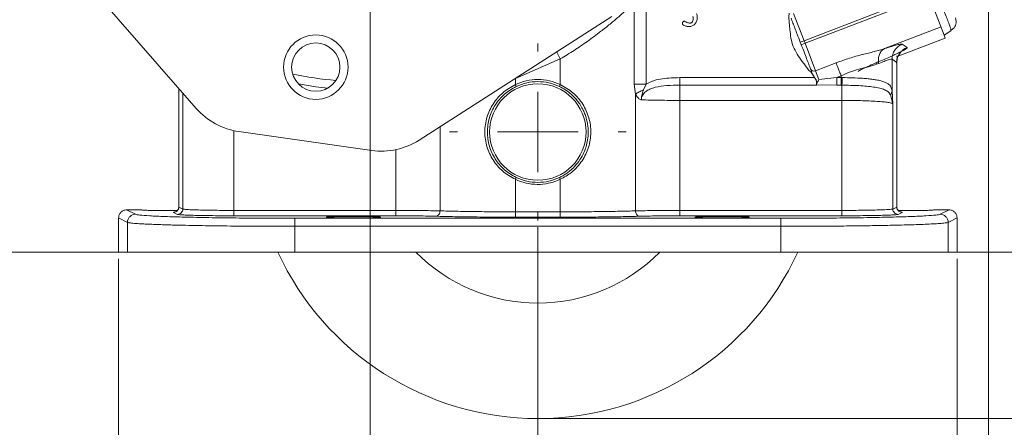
# Model space of a CAD drawing. Header units: inches. Extents: x 0.3 to 33.9, y 0.2 to 21.7.
# Tile 3 of 27: x 4 to 11.4, y 4.9 to 7.9. Entities that reach past the tile are written whole.
import ezdxf

# ---------------------------------------------------------------- set-up
doc = ezdxf.new("R2010")
doc.units = ezdxf.units.IN
doc.header["$MEASUREMENT"] = 0
doc.header["$PDSIZE"] = -1
doc.layers.add('SLD-0', color=7, linetype='Continuous', lineweight=15)
doc.styles.add('SLDTEXTSTYLE0', font='TXT', dxfattribs={"width": 0.75})
doc.dimstyles.new('SLDDIMSTYLE0', dxfattribs={"dimtxt": 0.25, "dimasz": 0.13, "dimexe": 0, "dimexo": 0.0625, "dimgap": 0.0625, "dimtad": 0, "dimtih": 1, "dimtoh": 1, "dimdec": 4, "dimrnd": 1e-09, "dimzin": 12, "dimdsep": 46, "dimtxsty": 'SLDTEXTSTYLE0', "dimsah": 1, "dimcen": 0.09, "dimadec": 0, "dimazin": 3, "dimtfac": 1, "dimtdec": 4, "dimtofl": 0, "dimtmove": 0, "dimatfit": 3, "dimfxl": 1, "dimfrac": 2, "dimtolj": 1, "dimtzin": 12, "dimarcsym": 0})
doc.dimstyles.new('SLDDIMSTYLE1', dxfattribs={"dimtxt": 0.25, "dimasz": 0.13, "dimexe": 0, "dimexo": 0.0625, "dimgap": 0.0625, "dimtad": 0, "dimtih": 1, "dimtoh": 1, "dimdec": 4, "dimrnd": 1e-09, "dimzin": 4, "dimdsep": 46, "dimtxsty": 'SLDTEXTSTYLE0', "dimsah": 1, "dimcen": 0.09, "dimadec": 0, "dimazin": 1, "dimtfac": 1, "dimtdec": 4, "dimtofl": 0, "dimtmove": 0, "dimatfit": 3, "dimfxl": 1, "dimfrac": 2, "dimtolj": 1, "dimtzin": 12, "dimarcsym": 0})
doc.dimstyles.new('SLDDIMSTYLE2', dxfattribs={"dimtxt": 0.25, "dimasz": 0.13, "dimexe": 0, "dimexo": 0.0625, "dimgap": 0.0625, "dimtad": 0, "dimtih": 1, "dimtoh": 1, "dimdec": 4, "dimrnd": 1e-09, "dimzin": 12, "dimdsep": 46, "dimtxsty": 'SLDTEXTSTYLE0', "dimsah": 1, "dimcen": 0.09, "dimadec": 0, "dimazin": 3, "dimtfac": 1, "dimtdec": 4, "dimtmove": 0, "dimatfit": 0, "dimfxl": 1, "dimfrac": 2, "dimtolj": 1, "dimtzin": 12, "dimarcsym": 0})

# ---------------------------------------------------------------- blocks, each defined once
blk = doc.blocks.new('*D10')
at = {"layer": 'SLD-0'}
for p, q in [((3.5638, 10.3853), (3.5638, 2.0898)), ((7.8938, 6.3962), (7.8938, 2.0898)), ((3.5638, 2.2148), (5.1101, 2.2148)), ((5.2497, 2.2516), (5.1989, 2.2516)), ((5.1989, 2.2516), (5.1989, 1.8547)), ((6.2079, 2.2516), (6.2587, 2.2516)), ((6.2587, 2.2516), (6.2587, 1.8547)), ((7.8938, 2.2148), (6.3475, 2.2148)), ((5.1989, 1.8547), (5.2497, 1.8547)), ((6.2587, 1.8547), (6.2079, 1.8547))]:
    blk.add_line(p, q, dxfattribs=at)
for points in [[(3.5638, 2.2148), (3.6938, 2.1948), (3.6938, 2.2348)], [(7.8938, 2.2148), (7.7638, 2.2348), (7.7638, 2.1948)]]:
    blk.add_solid(points, dxfattribs=at)
at = {"layer": 'SLD-0', "char_height": 0.25, "attachment_point": 1, "style": 'SLDTEXTSTYLE0'}
for s, insert in [('4.33', (5.3039, 2.6247, 0.0039)), ('110.0', (5.3131, 2.177, 0.0039))]:
    blk.add_mtext(s, dxfattribs=dict(at, insert=insert))
blk = doc.blocks.new('*D11')
at = {"layer": 'SLD-0'}
for p, q in [((6.6087, 13.9075), (14.6169, 13.9075)), ((14.4919, 13.9075), (14.4919, 9.85)), ((14.0128, 9.4759), (13.9621, 9.4759)), ((13.9621, 9.4759), (13.9621, 9.0791)), ((14.971, 9.4759), (15.0218, 9.4759)), ((15.0218, 9.4759), (15.0218, 9.0791)), ((13.9621, 9.0791), (14.0128, 9.0791)), ((14.4919, 4.9707), (14.4919, 9.0283)), ((15.0218, 9.0791), (14.971, 9.0791)), ((7.9438, 4.9707), (14.6169, 4.9707))]:
    blk.add_line(p, q, dxfattribs=at)
for points in [[(14.4919, 13.9075), (14.4719, 13.7775), (14.5119, 13.7775)], [(14.4919, 4.9707), (14.5119, 5.1007), (14.4719, 5.1007)]]:
    blk.add_solid(points, dxfattribs=at)
at = {"layer": 'SLD-0', "char_height": 0.25, "attachment_point": 1, "style": 'SLDTEXTSTYLE0'}
for s, insert in [('8.94', (14.0671, 9.849, 0.0039)), ('227.0', (14.0763, 9.4013, 0.0039))]:
    blk.add_mtext(s, dxfattribs=dict(at, insert=insert))
blk = doc.blocks.new('*D12')
at = {"layer": 'SLD-0'}
for p, q in [((6.6087, 13.9075), (13.1996, 13.9075)), ((13.0746, 13.9075), (13.0746, 10.47)), ((12.5955, 10.0959), (12.5447, 10.0959)), ((12.5447, 10.0959), (12.5447, 9.6991)), ((13.5537, 10.0959), (13.6045, 10.0959)), ((13.6045, 10.0959), (13.6045, 9.6991)), ((12.5447, 9.6991), (12.5955, 9.6991)), ((13.6045, 9.6991), (13.5537, 9.6991)), ((13.0746, 6.2107), (13.0746, 9.6483)), ((11.003, 6.2107), (13.1996, 6.2107))]:
    blk.add_line(p, q, dxfattribs=at)
for points in [[(13.0746, 13.9075), (13.0546, 13.7775), (13.0946, 13.7775)], [(13.0746, 6.2107), (13.0946, 6.3407), (13.0546, 6.3407)]]:
    blk.add_solid(points, dxfattribs=at)
at = {"layer": 'SLD-0', "char_height": 0.25, "attachment_point": 1, "style": 'SLDTEXTSTYLE0'}
for s, insert in [('7.70', (12.6498, 10.469, 0.0039)), ('195.5', (12.659, 10.0213, 0.0039))]:
    blk.add_mtext(s, dxfattribs=dict(at, insert=insert))
blk = doc.blocks.new('*D13')
at = {"layer": 'SLD-0'}
for p, q in [((11.252, 8.0773), (11.252, 2.0898)), ((7.8938, 6.3962), (7.8938, 2.0898)), ((7.8938, 2.2148), (9.0465, 2.2148)), ((9.1861, 2.2516), (9.1354, 2.2516)), ((9.1354, 2.2516), (9.1354, 1.8547)), ((9.9596, 2.2516), (10.0104, 2.2516)), ((10.0104, 2.2516), (10.0104, 1.8547)), ((11.252, 2.2148), (10.0992, 2.2148)), ((9.1354, 1.8547), (9.1861, 1.8547)), ((10.0104, 1.8547), (9.9596, 1.8547))]:
    blk.add_line(p, q, dxfattribs=at)
for points in [[(7.8938, 2.2148), (8.0238, 2.1948), (8.0238, 2.2348)], [(11.252, 2.2148), (11.122, 2.2348), (11.122, 2.1948)]]:
    blk.add_solid(points, dxfattribs=at)
at = {"layer": 'SLD-0', "char_height": 0.25, "attachment_point": 1, "style": 'SLDTEXTSTYLE0'}
for s, insert in [('3.36', (9.1481, 2.6247, -0.972)), ('85.3', (9.2496, 2.177, -0.972))]:
    blk.add_mtext(s, dxfattribs=dict(at, insert=insert))
blk = doc.blocks.new('*D14')
at = {"layer": 'SLD-0'}
for p, q in [((7.8938, 6.3962), (7.8938, 3.2709)), ((4.7688, 6.1607), (4.7688, 3.2709)), ((4.7688, 3.3959), (5.8049, 3.3959)), ((5.9445, 3.4327), (5.8938, 3.4327)), ((5.8938, 3.4327), (5.8938, 3.0358)), ((6.718, 3.4327), (6.7688, 3.4327)), ((6.7688, 3.4327), (6.7688, 3.0358)), ((7.8938, 3.3959), (6.8576, 3.3959)), ((5.8938, 3.0358), (5.9445, 3.0358)), ((6.7688, 3.0358), (6.718, 3.0358))]:
    blk.add_line(p, q, dxfattribs=at)
for points in [[(4.7688, 3.3959), (4.8988, 3.3759), (4.8988, 3.4159)], [(7.8938, 3.3959), (7.7638, 3.4159), (7.7638, 3.3759)]]:
    blk.add_solid(points, dxfattribs=at)
at = {"layer": 'SLD-0', "char_height": 0.25, "attachment_point": 1, "style": 'SLDTEXTSTYLE0'}
for s, insert in [('3.13', (5.9064, 3.8058, -0.972)), ('79.4', (6.008, 3.3581, -0.972))]:
    blk.add_mtext(s, dxfattribs=dict(at, insert=insert))
blk = doc.blocks.new('*D15')
at = {"layer": 'SLD-0'}
for p, q in [((7.8938, 6.3962), (7.8938, 3.2709)), ((11.0188, 6.1607), (11.0188, 3.2709)), ((7.8938, 3.3959), (8.9299, 3.3959)), ((9.0695, 3.4327), (9.0188, 3.4327)), ((9.0188, 3.4327), (9.0188, 3.0358)), ((9.843, 3.4327), (9.8938, 3.4327)), ((9.8938, 3.4327), (9.8938, 3.0358)), ((11.0188, 3.3959), (9.9826, 3.3959)), ((9.0188, 3.0358), (9.0695, 3.0358)), ((9.8938, 3.0358), (9.843, 3.0358))]:
    blk.add_line(p, q, dxfattribs=at)
for points in [[(7.8938, 3.3959), (8.0238, 3.3759), (8.0238, 3.4159)], [(11.0188, 3.3959), (10.8888, 3.4159), (10.8888, 3.3759)]]:
    blk.add_solid(points, dxfattribs=at)
at = {"layer": 'SLD-0', "char_height": 0.25, "attachment_point": 1, "style": 'SLDTEXTSTYLE0'}
for s, insert in [('3.13', (9.0314, 3.8058, -0.972)), ('79.4', (9.133, 3.3581, -0.972))]:
    blk.add_mtext(s, dxfattribs=dict(at, insert=insert))
blk = doc.blocks.new('*D16')
at = {"layer": 'SLD-0'}
for p, q in [((6.6438, 9.3716), (6.6438, 4.2158)), ((7.8938, 6.3962), (7.8938, 4.2158)), ((6.6438, 4.3408), (6.3938, 4.3408)), ((6.882, 4.3776), (6.8313, 4.3776)), ((6.8313, 4.3776), (6.8313, 3.9807)), ((7.6555, 4.3776), (7.7063, 4.3776)), ((7.7063, 4.3776), (7.7063, 3.9807)), ((7.8938, 4.3408), (8.1438, 4.3408)), ((6.8313, 3.9807), (6.882, 3.9807)), ((7.7063, 3.9807), (7.6555, 3.9807))]:
    blk.add_line(p, q, dxfattribs=at)
for points in [[(6.6438, 4.3408), (6.5138, 4.3608), (6.5138, 4.3208)], [(7.8938, 4.3408), (8.0238, 4.3208), (8.0238, 4.3608)]]:
    blk.add_solid(points, dxfattribs=at)
at = {"layer": 'SLD-0', "char_height": 0.25, "attachment_point": 1, "style": 'SLDTEXTSTYLE0'}
for s, insert in [('1.25', (6.8439, 4.7507, -0.972)), ('31.8', (6.9455, 4.303, -0.972))]:
    blk.add_mtext(s, dxfattribs=dict(at, insert=insert))
blk = doc.blocks.new('*D17')
at = {"layer": 'SLD-0'}
for p, q in [((5.58, 10.4353), (2.1002, 10.4353)), ((2.2252, 10.4353), (2.2252, 8.7339)), ((1.7461, 8.3598), (1.6953, 8.3598)), ((1.6953, 8.3598), (1.6953, 7.963)), ((2.7043, 8.3598), (2.7551, 8.3598)), ((2.7551, 8.3598), (2.7551, 7.963)), ((1.6953, 7.963), (1.7461, 7.963)), ((2.7551, 7.963), (2.7043, 7.963)), ((2.2252, 6.2107), (2.2252, 7.9122)), ((4.7846, 6.2107), (2.1002, 6.2107))]:
    blk.add_line(p, q, dxfattribs=at)
for points in [[(2.2252, 10.4353), (2.2052, 10.3053), (2.2452, 10.3053)], [(2.2252, 6.2107), (2.2452, 6.3407), (2.2052, 6.3407)]]:
    blk.add_solid(points, dxfattribs=at)
at = {"layer": 'SLD-0', "char_height": 0.25, "attachment_point": 1, "style": 'SLDTEXTSTYLE0'}
for s, insert in [('4.22', (1.8004, 8.7329, -0.972)), ('107.3', (1.8096, 8.2852, -0.972))]:
    blk.add_mtext(s, dxfattribs=dict(at, insert=insert))
blk = doc.blocks.new('SW_CENTERMARKSYMBOL_1')
at = {"layer": 'SLD-0', "color": 0}
for p, q in [((0, 0.6), (0, 0.6595)), ((0, 0), (0, 0.3)), ((-0.6, 0), (-0.6595, 0)), ((0, 0), (-0.3, 0)), ((0, 0), (0, -0.3)), ((0, 0), (0.3, 0)), ((0.6, 0), (0.6595, 0)), ((0, -0.6), (0, -0.6595))]:
    blk.add_line(p, q, dxfattribs=at)

msp = doc.modelspace()

# ---------------------------------------------------------------- linework, layer by layer
at = {"color": 7, "linetype": 'Continuous', "lineweight": 15}
for p, q in [((5.34677, 7.28196), (4.22367, 8.56646)), ((10.80972, 8.12137), (9.88548, 7.76658)), ((10.92224, 7.82823), (10.81143, 8.11692)), ((8.6126, 7.46282), (8.6126, 8.06984)), ((8.70079, 7.46282), (8.70079, 8.06984)), ((10.48511, 8.01826), (9.87828, 7.78532)), ((8.44656, 7.9656), (7.00975, 7.04534)), ((9.80001, 7.98923), (9.87828, 7.78532)), ((11.00703, 7.95617), (11.01219, 7.92945)), ((10.89919, 7.88829), (10.47855, 7.72682)), ((10.92224, 7.82823), (10.9735, 7.85903)), ((10.97346, 7.86528), (10.9735, 7.85903)), ((9.85028, 7.77457), (9.87828, 7.78532)), ((9.87828, 7.78532), (9.88548, 7.76658)), ((10.93118, 7.80497), (10.57205, 7.66711)), ((10.92224, 7.82823), (10.93118, 7.80497)), ((9.85028, 7.77457), (9.85747, 7.75583)), ((9.88548, 7.76658), (9.85747, 7.75583)), ((9.88548, 7.76658), (9.96375, 7.56267)), ((10.61067, 7.75996), (10.64666, 7.73522)), ((7.72613, 7.50376), (8.06141, 7.65038)), ((8.06141, 7.65038), (8.06141, 7.45841)), ((10.53378, 7.64808), (10.53378, 7.41148)), ((10.53378, 7.64808), (10.56977, 7.62334)), ((9.96375, 7.56267), (10.11672, 7.62139)), ((9.96375, 7.56267), (9.98889, 7.49719)), ((10.56977, 7.62334), (10.56977, 6.54676)), ((10.57029, 6.54671), (10.57029, 7.62377)), ((7.72613, 7.45841), (7.72613, 7.50376)), ((9.9559, 7.51086), (8.95136, 7.51086)), ((9.93962, 7.53896), (9.94013, 7.53774)), ((9.94013, 7.53774), (9.9559, 7.51086)), ((9.94058, 7.53932), (9.94105, 7.53811)), ((9.94105, 7.53811), (9.9566, 7.51139)), ((9.98889, 7.49719), (10.12134, 7.51086)), ((10.12134, 7.51086), (10.1543, 7.52351)), ((10.1543, 7.51086), (10.12134, 7.51086)), ((10.1543, 7.52351), (10.1543, 7.51086)), ((10.16177, 7.51084), (10.1543, 7.51086)), ((5.21726, 7.43009), (5.21726, 6.54667)), ((7.73257, 7.44486), (7.72614, 7.45841)), ((8.06141, 7.45841), (8.05497, 7.44486)), ((8.6223, 7.38876), (8.6126, 7.46282)), ((8.70079, 7.46282), (8.68069, 7.41939)), ((9.97251, 7.45429), (8.95136, 7.45429)), ((9.97081, 7.45866), (9.97251, 7.45429)), ((9.97174, 7.45814), (9.97195, 7.45759)), ((9.97195, 7.45759), (9.97234, 7.45659)), ((9.97234, 7.45659), (9.97245, 7.45623)), ((9.97247, 7.45623), (10.12134, 7.45429)), ((10.12134, 7.45429), (10.1543, 7.45429)), ((10.16059, 7.45428), (10.1543, 7.45429)), ((8.6223, 6.51798), (8.6223, 7.38876)), ((8.95136, 6.5215), (8.95136, 7.34116)), ((8.95136, 7.34116), (10.16059, 7.34116)), ((10.16059, 7.34116), (10.16059, 6.5215)), ((10.52137, 7.38289), (10.54007, 7.31632)), ((10.53378, 7.41148), (10.54007, 7.31632)), ((10.54007, 7.31632), (10.54007, 6.53192)), ((6.6555, 6.96829), (5.66547, 7.10916)), ((7.72613, 6.51102), (7.72613, 6.75304)), ((7.72614, 6.75304), (7.73257, 6.76658)), ((8.06141, 6.75304), (8.05497, 6.76658)), ((8.06141, 6.75304), (8.06141, 6.51102)), ((5.21778, 6.54676), (5.24748, 6.53192)), ((10.54007, 6.53192), (10.56977, 6.54676)), ((10.57029, 6.54668), (10.57029, 6.54671)), ((4.76877, 6.46528), (4.83457, 6.4324)), ((4.76877, 6.21072), (4.76877, 6.46528)), ((4.82877, 6.52522), (4.89448, 6.49238)), ((4.82877, 6.52522), (4.94027, 6.52522)), ((4.94027, 6.52522), (4.95332, 6.52342)), ((5.20754, 6.49193), (5.17783, 6.50678)), ((5.62696, 6.5215), (6.83619, 6.5215)), ((6.83619, 6.48151), (5.62696, 6.48151)), ((6.08285, 6.46285), (9.70469, 6.46285)), ((7.72613, 6.51102), (8.06141, 6.51102)), ((8.06141, 6.47104), (7.72613, 6.47104)), ((8.95136, 6.5215), (10.16059, 6.5215)), ((10.16059, 6.48151), (8.95136, 6.48151)), ((10.60972, 6.50678), (10.58001, 6.49193)), ((10.84727, 6.52522), (10.95877, 6.52522)), ((10.89306, 6.49238), (10.95877, 6.52522)), ((11.01877, 6.46528), (10.95298, 6.4324)), ((11.01877, 6.21072), (11.01877, 6.46528)), ((4.83457, 6.4324), (4.83457, 6.21072)), ((9.70469, 6.40287), (6.08285, 6.40287)), ((6.08285, 6.40287), (6.08285, 6.21072)), ((9.70469, 6.40287), (9.70469, 6.21072)), ((10.95298, 6.4324), (10.95298, 6.21072)), ((4.76877, 6.21072), (4.83457, 6.21072)), ((4.83457, 6.21072), (6.08285, 6.21072)), ((6.08285, 6.21072), (9.70469, 6.21072)), ((9.70469, 6.21072), (10.95298, 6.21072)), ((10.95298, 6.21072), (11.01877, 6.21072))]:
    msp.add_line(p, q, dxfattribs=at)
at = {"color": 8, "linetype": 'Continuous', "lineweight": 15}
for p, q in [((10.42386, 7.62484), (10.41333, 7.61736)), ((5.21778, 6.54676), (5.21778, 7.42949)), ((5.24748, 6.53192), (5.24748, 7.39552)), ((7.16525, 6.51798), (7.16525, 7.14493)), ((5.62696, 6.5215), (5.62696, 7.11612)), ((6.83619, 6.97428), (6.83619, 6.5215))]:
    msp.add_line(p, q, dxfattribs=at)
at = {"color": 8, "linetype": 'Continuous', "lineweight": 15, "flags": 128}
msp.add_lwpolyline([(6.10927, 7.46398), (6.23962, 7.44346), (6.32828, 7.43282)], dxfattribs=at)
at = {"color": 7, "linetype": 'Continuous', "lineweight": 15}
for centre, radius in [((6.23878, 7.58899), 0.24), ((6.23878, 7.58899), 0.18), ((7.89377, 7.10572), 0.3595)]:
    msp.add_circle(centre, radius, dxfattribs=at)
for centre, radius, start, end in [((9.95197, 7.5884), 0.0283, 205.117058, 294.596291), ((5.73884, 7.62476), 0.52079, 221.164901, 261.902005), ((6.72886, 7.48389), 0.52079, 261.902005, 302.639109), ((7.89377, 7.10572), 2.135, 204.784327, 270), ((7.89377, 7.10572), 1.2755, 224.562398, 270), ((7.89377, 7.10572), 1.2755, 270, 315.437602), ((7.89377, 7.10572), 2.135, 270, 335.215673)]:
    msp.add_arc(centre, radius, start, end, dxfattribs=at)
at = {"color": 8, "linetype": 'Continuous', "lineweight": 15}
msp.add_arc((6.64377, 10.43532), 2.95632, 258.7457, 265.058311, dxfattribs=at)
for points, knots in [([(10.86269, 8.14772), (10.87056, 8.12945), (10.88598, 8.09367), (10.90439, 8.04963), (10.91827, 8.01585), (10.93181, 7.98237), (10.94663, 7.94463), (10.96068, 7.90703), (10.96935, 7.88113), (10.97347, 7.86746), (10.97346, 7.86536), (10.97346, 7.86528)], [0, 0, 0, 0, 0.1396431, 0.2733045, 0.3476844, 0.4214932, 0.5673068, 0.7131241, 0.8611161, 0.9947795, 1, 1, 1, 1]), ([(8.0351, 7.70207), (8.03703, 7.69827), (8.04464, 7.68332), (8.05424, 7.66446), (8.06141, 7.65038)], [0, 0, 0, 0, 0.2534797, 1, 1, 1, 1]), ([(5.17783, 6.50678), (5.17683, 6.50774), (5.17562, 6.50891), (5.19098, 6.50998), (5.19359, 6.51016)], [0, 0, 0, 0, 0.829432, 1, 1, 1, 1]), ([(10.59395, 6.51016), (10.59657, 6.50998), (10.61193, 6.50891), (10.61072, 6.50774), (10.60972, 6.50678)], [0, 0, 0, 0, 0.170568, 1, 1, 1, 1])]:
    msp.add_open_spline(points, degree=3, knots=knots, dxfattribs=at)
at = {"color": 7, "linetype": 'Continuous', "lineweight": 15}
for points, knots in [([(8.06141, 7.65038), (8.09596, 7.67136), (8.16495, 7.71325), (8.26641, 7.78255), (8.35563, 7.84858), (8.43303, 7.91037), (8.49742, 7.96482), (8.55796, 8.01854), (8.59443, 8.05278), (8.6126, 8.06984)], [0, 0, 0, 0, 0.1620415, 0.3236402, 0.4991122, 0.624439, 0.7500882, 0.8754622, 1, 1, 1, 1]), ([(8.97409, 7.90618), (8.97363, 7.907), (8.97265, 7.90874), (8.97186, 7.91292), (8.97217, 7.91846), (8.97395, 7.92371), (8.97618, 7.92728), (8.97766, 7.92855), (8.97835, 7.92914)], [0, 0, 0, 0, 0.1122616, 0.2366048, 0.5023032, 0.7676174, 0.8915312, 1, 1, 1, 1]), ([(8.97835, 7.92914), (8.97932, 7.9296), (8.98146, 7.93061), (8.98561, 7.93098), (8.98932, 7.93097), (8.99129, 7.92986), (8.99167, 7.92965)], [0, 0, 0, 0, 0.2303672, 0.5109073, 0.9040823, 1, 1, 1, 1]), ([(8.99167, 7.92965), (8.99581, 7.92717), (9.00401, 7.92226), (9.01731, 7.91818), (9.02827, 7.91728), (9.03613, 7.91874), (9.03931, 7.92055), (9.04081, 7.92141)], [0, 0, 0, 0, 0.2762907, 0.5474086, 0.7912201, 0.9014615, 1, 1, 1, 1]), ([(9.04081, 7.92141), (9.04196, 7.92242), (9.04452, 7.92469), (9.0486, 7.93152), (9.05207, 7.94207), (9.05251, 7.9534), (9.0509, 7.96192), (9.04899, 7.96539), (9.04811, 7.96701)], [0, 0, 0, 0, 0.0927205, 0.2074024, 0.4782088, 0.7604379, 0.8888314, 1, 1, 1, 1]), ([(9.0758, 7.98837), (9.07716, 7.9858), (9.08027, 7.97997), (9.08307, 7.96482), (9.08177, 7.943), (9.07332, 7.92225), (9.06364, 7.90813), (9.05767, 7.90304), (9.05494, 7.90071)], [0, 0, 0, 0, 0.0899635, 0.2040786, 0.4729742, 0.757374, 0.8889175, 1, 1, 1, 1]), ([(9.76622, 7.99073), (9.76595, 7.97911), (9.76542, 7.95644), (9.76673, 7.92438), (9.77008, 7.89502), (9.7734, 7.85575), (9.7795, 7.80468), (9.79566, 7.74272), (9.82518, 7.6859), (9.85629, 7.64167), (9.88323, 7.60666), (9.89953, 7.58257), (9.91449, 7.56436), (9.92998, 7.55453), (9.93642, 7.54413), (9.93962, 7.53896)], [0, 0, 0, 0, 0.0696248, 0.135872, 0.1920294, 0.2466448, 0.3720298, 0.4999181, 0.6277969, 0.7531801, 0.8237003, 0.8923513, 0.9276181, 0.9640204, 1, 1, 1, 1]), ([(9.78139, 7.95401), (9.78571, 7.94277), (9.79353, 7.92239), (9.80998, 7.87954), (9.82856, 7.83115), (9.84254, 7.79471), (9.85028, 7.77457)], [0, 0, 0, 0, 0.2756564, 0.5000015, 0.7235564, 1, 1, 1, 1]), ([(10.97353, 7.86513), (10.97923, 7.86838), (10.99062, 7.87487), (11.00296, 7.89029), (11.01112, 7.90867), (11.01189, 7.9226), (11.01228, 7.92953)], [0, 0, 0, 0, 0.2526516, 0.503903, 0.7531329, 1, 1, 1, 1]), ([(9.05494, 7.90071), (9.05181, 7.89898), (9.04502, 7.89524), (9.02889, 7.89161), (9.00825, 7.8912), (8.98973, 7.8963), (8.97871, 7.90174), (8.97539, 7.90494), (8.97409, 7.90618)], [0, 0, 0, 0, 0.125001, 0.2703753, 0.5743479, 0.8391263, 0.93738, 1, 1, 1, 1]), ([(10.11672, 7.62139), (10.1499, 7.63332), (10.21532, 7.65686), (10.3121, 7.6828), (10.40201, 7.70377), (10.45352, 7.71929), (10.47855, 7.72682)], [0, 0, 0, 0, 0.2652025, 0.5230816, 0.7683608, 1, 1, 1, 1]), ([(10.64666, 7.73522), (10.64706, 7.73458), (10.64787, 7.73329), (10.64442, 7.72957), (10.63881, 7.72547), (10.63269, 7.72161), (10.62746, 7.71852), (10.62148, 7.71514), (10.61473, 7.7115), (10.60366, 7.70571), (10.58653, 7.69716), (10.564, 7.68645), (10.54178, 7.67621), (10.50048, 7.65755), (10.45794, 7.63939), (10.42386, 7.62484)], [0, 0, 0, 0, 0.0801855, 0.1607443, 0.2415159, 0.2797187, 0.3178632, 0.3560167, 0.3942462, 0.4326183, 0.5257854, 0.6198304, 0.6826351, 0.7456971, 1, 1, 1, 1]), ([(10.47855, 7.72682), (10.47062, 7.72204), (10.45477, 7.71246), (10.43894, 7.68541), (10.4304, 7.65213), (10.43238, 7.62734), (10.43336, 7.61495)], [0, 0, 0, 0, 0.24999502, 0.50000176, 0.7499944, 1, 1, 1, 1]), ([(10.47855, 7.72682), (10.49699, 7.73267), (10.53392, 7.74437), (10.57392, 7.75536), (10.60181, 7.76141), (10.60772, 7.76044), (10.61067, 7.75996)], [0, 0, 0, 0, 0.2512882, 0.5031128, 0.7523636, 1, 1, 1, 1]), ([(10.43336, 7.61495), (10.4476, 7.62087), (10.47551, 7.63249), (10.50592, 7.64351), (10.52704, 7.64953), (10.53154, 7.64856), (10.53378, 7.64808)], [0, 0, 0, 0, 0.2576885, 0.5051676, 0.7534561, 1, 1, 1, 1]), ([(10.56839, 7.61841), (10.56838, 7.62208), (10.56835, 7.62956), (10.56952, 7.64363), (10.57177, 7.65853), (10.57301, 7.66938), (10.57025, 7.67174), (10.56885, 7.67293)], [0, 0, 0, 0, 0.09485142, 0.1934305, 0.41862635, 0.70662265, 1, 1, 1, 1]), ([(10.1543, 7.52351), (10.17961, 7.53511), (10.22978, 7.5581), (10.30594, 7.57956), (10.37651, 7.59515), (10.4144, 7.60834), (10.43336, 7.61495)], [0, 0, 0, 0, 0.2546965, 0.5046696, 0.7520292, 1, 1, 1, 1]), ([(10.42386, 7.62484), (10.40346, 7.61613), (10.36298, 7.59885), (10.31825, 7.57809), (10.2879, 7.56239), (10.28321, 7.55768), (10.28089, 7.55535)], [0, 0, 0, 0, 0.2558997, 0.507701, 0.7554299, 1, 1, 1, 1]), ([(8.06141, 7.45841), (8.03449, 7.46913), (7.98071, 7.49055), (7.89377, 7.49906), (7.80684, 7.49055), (7.75306, 7.46913), (7.72614, 7.45841)], [0, 0, 0, 0, 0.2502608, 0.5, 0.7497392, 1, 1, 1, 1]), ([(8.95136, 7.51086), (8.90843, 7.50974), (8.84396, 7.50805), (8.75885, 7.49152), (8.72013, 7.47238), (8.70079, 7.46282)], [0, 0, 0, 0, 0.4994387, 0.7499912, 1, 1, 1, 1]), ([(9.94058, 7.53932), (9.94056, 7.53932), (9.94054, 7.53932), (9.94042, 7.53928), (9.9403, 7.53923), (9.94014, 7.53917), (9.93992, 7.53908), (9.93974, 7.53901), (9.93962, 7.53896)], [0, 0, 0, 0, 0.2395307, 0.3684849, 0.499883, 0.6316154, 0.7605699, 1, 1, 1, 1]), ([(9.94013, 7.53774), (9.94026, 7.53779), (9.94053, 7.5379), (9.94084, 7.53802), (9.94102, 7.53809), (9.94104, 7.5381), (9.94105, 7.53811)], [0, 0, 0, 0, 0.2704717, 0.5624115, 0.7894763, 1, 1, 1, 1]), ([(9.9559, 7.51086), (9.95597, 7.51091), (9.95611, 7.51102), (9.95631, 7.51117), (9.95648, 7.5113), (9.95656, 7.51136), (9.9566, 7.51139)], [0, 0, 0, 0, 0.2455749, 0.500002, 0.7543596, 1, 1, 1, 1]), ([(9.9559, 7.51086), (9.95941, 7.50643), (9.96466, 7.49979), (9.96918, 7.48981), (9.97078, 7.47964), (9.9692, 7.46807), (9.97027, 7.46179), (9.97081, 7.45866)], [0, 0, 0, 0, 0.2510557, 0.3762507, 0.5013299, 0.7508188, 1, 1, 1, 1]), ([(9.9566, 7.51139), (9.96009, 7.50681), (9.96528, 7.50001), (9.96975, 7.48985), (9.97144, 7.47958), (9.97006, 7.46779), (9.97118, 7.46134), (9.97174, 7.45814)], [0, 0, 0, 0, 0.2538129, 0.3773737, 0.5041878, 0.7536359, 1, 1, 1, 1]), ([(9.98889, 7.49719), (9.98664, 7.49298), (9.98216, 7.48457), (9.97597, 7.47317), (9.97146, 7.46346), (9.9718, 7.45946), (9.97195, 7.45759)], [0, 0, 0, 0, 0.2519107, 0.5031458, 0.7668592, 1, 1, 1, 1]), ([(10.16177, 7.51084), (10.1617, 7.50394), (10.16158, 7.49015), (10.16127, 7.47328), (10.16092, 7.46091), (10.1607, 7.45649), (10.16059, 7.45428)], [0, 0, 0, 0, 0.2797701, 0.55953659, 0.77976305, 1, 1, 1, 1]), ([(10.16177, 7.51084), (10.18869, 7.5105), (10.24089, 7.50984), (10.30567, 7.50667), (10.35535, 7.50265), (10.39254, 7.49834), (10.42729, 7.49274), (10.45842, 7.48549), (10.4848, 7.47619), (10.5094, 7.46253), (10.52789, 7.44392), (10.53192, 7.42171), (10.53378, 7.41148)], [0, 0, 0, 0, 0.1384614, 0.2684568, 0.3505384, 0.4289336, 0.5036872, 0.5926669, 0.6763058, 0.754763, 0.8870666, 1, 1, 1, 1]), ([(7.72613, 6.75304), (7.69355, 6.77157), (7.6286, 6.80851), (7.55625, 6.89446), (7.50943, 6.99505), (7.4934, 7.10572), (7.50946, 7.21638), (7.55623, 7.317), (7.62861, 7.40293), (7.69355, 7.43987), (7.72613, 7.45841)], [0, 0, 0, 0, 0.1260397, 0.251234, 0.3758464, 0.4999961, 0.6241569, 0.7487656, 0.8739621, 1, 1, 1, 1]), ([(7.73257, 6.76658), (7.70184, 6.78443), (7.64039, 6.82012), (7.57233, 6.9028), (7.52834, 6.99944), (7.51324, 7.10575), (7.52836, 7.21188), (7.56249, 7.28745), (7.59264, 7.33059), (7.61475, 7.35785), (7.65549, 7.4005), (7.70175, 7.42712), (7.73257, 7.44486)], [0, 0, 0, 0, 0.1250461, 0.2499824, 0.3749591, 0.4998238, 0.6247015, 0.7496759, 0.7912522, 0.812322, 0.8749552, 1, 1, 1, 1]), ([(8.05497, 7.44486), (8.06995, 7.43701), (8.10164, 7.42039), (8.13641, 7.39325), (8.16449, 7.36654), (8.18814, 7.34005), (8.21203, 7.3066), (8.23186, 7.27061), (8.24576, 7.23788), (8.25624, 7.20564), (8.26387, 7.17252), (8.26852, 7.13709), (8.27068, 7.07791), (8.26093, 7.01484), (8.23608, 6.94832), (8.2084, 6.89747), (8.17253, 6.85202), (8.13708, 6.81878), (8.1078, 6.79668), (8.08161, 6.77999), (8.06367, 6.77096), (8.05497, 6.76658)], [0, 0, 0, 0, 0.0596598, 0.1262767, 0.155335, 0.1973948, 0.2524495, 0.3013191, 0.3433951, 0.3786823, 0.4215252, 0.4635689, 0.5048492, 0.6306148, 0.6852356, 0.756781, 0.8357859, 0.8903055, 0.9290687, 0.965623, 1, 1, 1, 1]), ([(8.06141, 7.45841), (8.09429, 7.43968), (8.15982, 7.40235), (8.23251, 7.31531), (8.27909, 7.21345), (8.29421, 7.10156), (8.27667, 6.99008), (8.22711, 6.88721), (8.1535, 6.80426), (8.09009, 6.76899), (8.06141, 6.75304)], [0, 0, 0, 0, 0.1271949, 0.2535415, 0.3792696, 0.5045639, 0.6298636, 0.7556329, 0.8894805, 1, 1, 1, 1]), ([(8.6223, 7.38876), (8.63051, 7.39424), (8.64694, 7.40522), (8.66944, 7.41466), (8.68069, 7.41939)], [0, 0, 0, 0, 0.50000002, 1, 1, 1, 1]), ([(8.68069, 7.41939), (8.67793, 7.41162), (8.6734, 7.39891), (8.6685, 7.37856), (8.66625, 7.36335), (8.66558, 7.35267), (8.66547, 7.34934), (8.66542, 7.34782), (8.6654, 7.34657), (8.66536, 7.34551), (8.66537, 7.34517), (8.66537, 7.34514), (8.66538, 7.34514), (8.66538, 7.34514), (8.66538, 7.34514), (8.66538, 7.34514), (8.66538, 7.34514), (8.66538, 7.34514), (8.66538, 7.34516), (8.66539, 7.34517), (8.66539, 7.34518)], [0, 0, 0, 0, 0.3253722, 0.5325992, 0.8280117, 0.9269727, 0.9496367, 0.9579264, 0.9861998, 0.9982874, 0.9991655, 0.9993553, 0.9993767, 0.9993841, 0.99939, 0.9993956, 0.9994023, 0.9994222, 0.999613, 1, 1, 1, 1]), ([(8.95136, 7.45429), (8.91971, 7.45389), (8.85821, 7.45311), (8.78328, 7.4444), (8.7296, 7.42694), (8.69595, 7.4075), (8.67539, 7.384), (8.66654, 7.36216), (8.66577, 7.35082), (8.66539, 7.34518)], [0, 0, 0, 0, 0.2838417, 0.5517745, 0.675697, 0.7915948, 0.8985944, 0.9495968, 1, 1, 1, 1]), ([(9.97174, 7.45814), (9.9717, 7.45822), (9.97162, 7.45838), (9.97139, 7.45856), (9.97111, 7.45866), (9.97091, 7.45866), (9.97081, 7.45866)], [0, 0, 0, 0, 0.2450411, 0.5000504, 0.755489, 1, 1, 1, 1]), ([(9.97245, 7.45623), (9.9725, 7.45593), (9.97261, 7.45532), (9.97254, 7.45464), (9.97251, 7.45429)], [0, 0, 0, 0, 0.5017616, 1, 1, 1, 1]), ([(10.16059, 7.45428), (10.18199, 7.45406), (10.2248, 7.45362), (10.28698, 7.45124), (10.34528, 7.44731), (10.39799, 7.44136), (10.44336, 7.43293), (10.4797, 7.42114), (10.5068, 7.40605), (10.51655, 7.39055), (10.52137, 7.38289)], [0, 0, 0, 0, 0.1246945, 0.2493649, 0.3746842, 0.5003337, 0.6263103, 0.7524234, 0.8775849, 1, 1, 1, 1]), ([(8.66539, 7.34518), (8.66274, 7.34583), (8.65274, 7.34829), (8.6366, 7.36229), (8.62737, 7.37938), (8.6223, 7.38876)], [0, 0, 0, 0, 0.13988317, 0.52827002, 1, 1, 1, 1]), ([(8.95136, 7.34116), (8.92626, 7.34121), (8.8755, 7.34131), (8.80094, 7.3421), (8.72879, 7.34333), (8.68667, 7.34456), (8.66539, 7.34518)], [0, 0, 0, 0, 0.2417603, 0.4890079, 0.7417517, 1, 1, 1, 1]), ([(10.54007, 7.31632), (10.53829, 7.31761), (10.535, 7.31999), (10.52207, 7.3232), (10.50201, 7.3267), (10.47071, 7.33036), (10.42235, 7.33417), (10.36496, 7.33723), (10.29942, 7.33947), (10.2306, 7.34089), (10.18372, 7.34107), (10.16059, 7.34116)], [0, 0, 0, 0, 0.0976362, 0.1811178, 0.2504354, 0.3807762, 0.5004951, 0.6301211, 0.7565696, 0.8798567, 1, 1, 1, 1]), ([(10.53378, 7.41148), (10.53308, 7.40635), (10.53168, 7.39609), (10.52481, 7.38729), (10.52137, 7.38289)], [0, 0, 0, 0, 0.4999985, 1, 1, 1, 1]), ([(7.72614, 6.75304), (7.7524, 6.74252), (7.80491, 6.72149), (7.88978, 6.71262), (7.97749, 6.71995), (8.03261, 6.74168), (8.06141, 6.75304)], [0, 0, 0, 0, 0.244375, 0.4886014, 0.7328645, 1, 1, 1, 1]), ([(5.21725, 6.54734), (5.21715, 6.54517), (5.21695, 6.54082), (5.21521, 6.53414), (5.21225, 6.52761), (5.20638, 6.51927), (5.20325, 6.51686), (5.20093, 6.51507)], [0, 0, 0, 0, 0.1134355, 0.2278777, 0.3546249, 0.5187059, 1, 1, 1, 1]), ([(10.5885, 6.51382), (10.58842, 6.51395), (10.58825, 6.51426), (10.58493, 6.51636), (10.58163, 6.51926), (10.57943, 6.52153), (10.57734, 6.52415), (10.57545, 6.52707), (10.57385, 6.53017), (10.57099, 6.53723), (10.57061, 6.54277), (10.57029, 6.54734)], [0, 0, 0, 0, 0.1734373, 0.4055696, 0.4879675, 0.5536641, 0.6080802, 0.6571676, 0.70611, 0.7580632, 1, 1, 1, 1]), ([(4.82877, 6.52522), (4.82451, 6.52495), (4.8162, 6.52444), (4.80121, 6.51942), (4.78512, 6.50844), (4.77149, 6.48885), (4.76968, 6.47316), (4.76877, 6.46528)], [0, 0, 0, 0, 0.13627144, 0.26533819, 0.50086393, 0.74926976, 1, 1, 1, 1]), ([(4.89448, 6.49238), (4.90257, 6.49042), (4.91874, 6.48649), (4.99615, 6.48089), (5.10962, 6.47575), (5.2588, 6.47127), (5.43742, 6.46761), (5.63923, 6.46491), (5.85699, 6.46318), (6.00757, 6.46296), (6.08285, 6.46285)], [0, 0, 0, 0, 0.1250265, 0.250039, 0.3750523, 0.5000532, 0.6250508, 0.7500358, 0.8750205, 1, 1, 1, 1]), ([(5.2061, 6.5202), (5.18546, 6.52006), (5.1397, 6.51973), (5.07824, 6.52009), (5.03105, 6.52073), (4.99225, 6.52156), (4.96253, 6.52266), (4.94361, 6.52397), (4.94143, 6.52478), (4.94027, 6.52522)], [0, 0, 0, 0, 0.1661448, 0.3683425, 0.4741878, 0.5828907, 0.7578994, 0.8706504, 1, 1, 1, 1]), ([(5.62696, 6.48151), (5.60039, 6.48155), (5.54724, 6.48163), (5.47039, 6.48224), (5.39915, 6.48319), (5.33612, 6.48448), (5.28346, 6.48607), (5.24342, 6.48788), (5.21608, 6.48986), (5.21039, 6.49124), (5.20754, 6.49193)], [0, 0, 0, 0, 0.1249802, 0.2499628, 0.3749511, 0.4999461, 0.6249496, 0.7499605, 0.8749782, 1, 1, 1, 1]), ([(5.62696, 6.5215), (5.60307, 6.52154), (5.55499, 6.52161), (5.4859, 6.52222), (5.42128, 6.52317), (5.36496, 6.52444), (5.31687, 6.52603), (5.28556, 6.52756), (5.26549, 6.52903), (5.25255, 6.53038), (5.24926, 6.53138), (5.24748, 6.53192)], [0, 0, 0, 0, 0.1241767, 0.2499053, 0.3723244, 0.4998349, 0.6193186, 0.7498019, 0.8189627, 0.9023653, 1, 1, 1, 1]), ([(6.51877, 6.47654), (6.54471, 6.47646), (6.58423, 6.47635), (6.63152, 6.47568), (6.67026, 6.47486), (6.70021, 6.47376), (6.71848, 6.47245), (6.7243, 6.47121), (6.71848, 6.46996), (6.70021, 6.46865), (6.67026, 6.46755), (6.63152, 6.46673), (6.58423, 6.46608), (6.51877, 6.46575), (6.45332, 6.46608), (6.40603, 6.46673), (6.36729, 6.46755), (6.33734, 6.46865), (6.31906, 6.46996), (6.31325, 6.47121), (6.31906, 6.47245), (6.33734, 6.47376), (6.36729, 6.47486), (6.40603, 6.47568), (6.45332, 6.47635), (6.49284, 6.47646), (6.51877, 6.47654)], [0, 0, 0, 0, 0.0606216, 0.0923553, 0.1249455, 0.1774153, 0.2112194, 0.25, 0.28878, 0.3225839, 0.3750545, 0.4076445, 0.4393781, 0.5, 0.5606213, 0.5923551, 0.6249455, 0.6774153, 0.7112194, 0.75, 0.78878, 0.8225839, 0.8750545, 0.9076448, 0.9393784, 1, 1, 1, 1]), ([(7.16525, 6.51798), (7.14266, 6.51851), (7.09862, 6.51955), (7.01678, 6.52065), (6.92893, 6.52136), (6.86695, 6.52145), (6.83619, 6.5215)], [0, 0, 0, 0, 0.2564989, 0.5000205, 0.7518993, 1, 1, 1, 1]), ([(7.13533, 6.47799), (7.11535, 6.47851), (7.07538, 6.47956), (7.00124, 6.48065), (6.92071, 6.48138), (6.86437, 6.48147), (6.83619, 6.48151)], [0, 0, 0, 0, 0.2500203, 0.5000254, 0.7500158, 1, 1, 1, 1]), ([(7.13533, 6.47799), (7.13921, 6.47867), (7.14696, 6.48002), (7.15678, 6.4893), (7.16372, 6.50243), (7.16474, 6.5128), (7.16525, 6.51798)], [0, 0, 0, 0, 0.2500136, 0.4999975, 0.7500112, 1, 1, 1, 1]), ([(7.72613, 6.47104), (7.67049, 6.47113), (7.5592, 6.4713), (7.40016, 6.47273), (7.25373, 6.4749), (7.1748, 6.47696), (7.13533, 6.47799)], [0, 0, 0, 0, 0.2499842, 0.4999746, 0.7499797, 1, 1, 1, 1]), ([(7.72613, 6.51102), (7.67371, 6.51111), (7.56806, 6.51129), (7.41831, 6.5127), (7.2788, 6.51487), (7.20375, 6.51692), (7.16525, 6.51798)], [0, 0, 0, 0, 0.2480983, 0.4999724, 0.7435162, 1, 1, 1, 1]), ([(8.6223, 6.51798), (8.5838, 6.51692), (8.50874, 6.51487), (8.36923, 6.5127), (8.21948, 6.51129), (8.11384, 6.51111), (8.06141, 6.51102)], [0, 0, 0, 0, 0.2564854, 0.5000276, 0.7519031, 1, 1, 1, 1]), ([(8.65221, 6.47799), (8.61275, 6.47696), (8.53382, 6.4749), (8.38739, 6.47273), (8.22834, 6.4713), (8.11705, 6.47113), (8.06141, 6.47104)], [0, 0, 0, 0, 0.2500216, 0.5000256, 0.7500157, 1, 1, 1, 1]), ([(8.95136, 6.5215), (8.9206, 6.52145), (8.85862, 6.52136), (8.77076, 6.52065), (8.68892, 6.51955), (8.64489, 6.51851), (8.6223, 6.51798)], [0, 0, 0, 0, 0.2481199, 0.4999798, 0.7435244, 1, 1, 1, 1]), ([(8.65221, 6.47799), (8.64787, 6.47883), (8.63919, 6.48051), (8.62941, 6.49122), (8.62351, 6.5043), (8.6227, 6.51342), (8.6223, 6.51798)], [0, 0, 0, 0, 0.2796343, 0.5592488, 0.7796372, 1, 1, 1, 1]), ([(8.95136, 6.48151), (8.92318, 6.48147), (8.86683, 6.48138), (8.7863, 6.48065), (8.71216, 6.47956), (8.6722, 6.47851), (8.65221, 6.47799)], [0, 0, 0, 0, 0.2499823, 0.499974, 0.7499778, 1, 1, 1, 1]), ([(9.26877, 6.47654), (9.29471, 6.47646), (9.33423, 6.47635), (9.38152, 6.47568), (9.42026, 6.47486), (9.45021, 6.47376), (9.46848, 6.47245), (9.4743, 6.47121), (9.46848, 6.46996), (9.45021, 6.46865), (9.42026, 6.46755), (9.38152, 6.46673), (9.33423, 6.46608), (9.26877, 6.46575), (9.20332, 6.46608), (9.15603, 6.46673), (9.11729, 6.46755), (9.08734, 6.46865), (9.06906, 6.46996), (9.06325, 6.47121), (9.06906, 6.47245), (9.08734, 6.47376), (9.11729, 6.47486), (9.15603, 6.47568), (9.20332, 6.47635), (9.24284, 6.47646), (9.26877, 6.47654)], [0, 0, 0, 0, 0.0606216, 0.0923553, 0.1249455, 0.1774153, 0.2112194, 0.25, 0.28878, 0.3225839, 0.3750545, 0.4076445, 0.4393781, 0.5, 0.5606213, 0.5923551, 0.6249455, 0.6774153, 0.7112194, 0.75, 0.78878, 0.8225839, 0.8750545, 0.9076448, 0.9393784, 1, 1, 1, 1]), ([(9.70469, 6.46285), (9.77998, 6.46296), (9.93056, 6.46318), (10.14832, 6.46491), (10.35013, 6.46761), (10.52874, 6.47127), (10.67792, 6.47575), (10.79139, 6.48089), (10.8688, 6.48649), (10.88497, 6.49042), (10.89306, 6.49238)], [0, 0, 0, 0, 0.1249795, 0.2499642, 0.3749492, 0.4999468, 0.6249477, 0.749961, 0.8749735, 1, 1, 1, 1]), ([(10.54007, 6.53192), (10.53699, 6.53114), (10.53155, 6.52976), (10.50851, 6.52798), (10.48277, 6.52661), (10.45438, 6.52548), (10.41634, 6.5243), (10.36626, 6.52317), (10.30164, 6.52222), (10.23256, 6.52161), (10.18448, 6.52154), (10.16059, 6.5215)], [0, 0, 0, 0, 0.14097629, 0.24998205, 0.33829302, 0.42168585, 0.50015974, 0.62768132, 0.75009228, 0.87582524, 1, 1, 1, 1]), ([(10.58001, 6.49193), (10.57716, 6.49124), (10.57147, 6.48986), (10.54412, 6.48788), (10.50409, 6.48607), (10.45142, 6.48448), (10.38839, 6.48319), (10.31716, 6.48224), (10.2403, 6.48163), (10.18716, 6.48155), (10.16059, 6.48151)], [0, 0, 0, 0, 0.1250225, 0.2500397, 0.3750512, 0.5000538, 0.6250493, 0.7500369, 0.8750198, 1, 1, 1, 1]), ([(10.84727, 6.52522), (10.84611, 6.52478), (10.84394, 6.52397), (10.82502, 6.52266), (10.7953, 6.52156), (10.7565, 6.52073), (10.70931, 6.52009), (10.64762, 6.51973), (10.60163, 6.52006), (10.58077, 6.52021)], [0, 0, 0, 0, 0.1291138, 0.2416603, 0.4163554, 0.5248605, 0.630514, 0.832348, 1, 1, 1, 1]), ([(11.01877, 6.46528), (11.01786, 6.47316), (11.01605, 6.48885), (11.00243, 6.50844), (10.98634, 6.51942), (10.97135, 6.52444), (10.96304, 6.52495), (10.95877, 6.52522)], [0, 0, 0, 0, 0.2507143, 0.499136, 0.7346428, 0.8637143, 1, 1, 1, 1]), ([(6.08285, 6.40287), (6.03238, 6.40292), (5.93053, 6.40301), (5.77868, 6.40376), (5.64166, 6.40484), (5.52055, 6.40618), (5.41513, 6.40765), (5.31475, 6.40939), (5.23384, 6.41112), (5.16976, 6.41273), (5.11976, 6.41414), (5.07188, 6.41568), (5.02666, 6.41733), (4.98466, 6.4191), (4.93988, 6.42132), (4.89385, 6.42422), (4.85125, 6.42803), (4.84041, 6.43087), (4.83457, 6.4324)], [0, 0, 0, 0, 0.0797594, 0.1609378, 0.2435358, 0.3064348, 0.3701337, 0.4346327, 0.499932, 0.5385023, 0.5783171, 0.6193764, 0.6616802, 0.7052285, 0.7500212, 0.819044, 0.9023736, 1, 1, 1, 1]), ([(10.95298, 6.4324), (10.9506, 6.43161), (10.946, 6.43007), (10.93096, 6.42788), (10.91194, 6.42588), (10.88977, 6.42408), (10.86583, 6.42246), (10.83183, 6.42049), (10.78381, 6.41821), (10.71709, 6.41568), (10.64438, 6.41342), (10.55372, 6.41107), (10.4412, 6.40875), (10.30369, 6.40661), (10.15865, 6.40494), (10.00887, 6.40376), (9.85702, 6.40301), (9.75517, 6.40292), (9.70469, 6.40287)], [0, 0, 0, 0, 0.05063629, 0.09769255, 0.14116842, 0.18106361, 0.21737781, 0.25011076, 0.31681632, 0.38072437, 0.44183474, 0.50014728, 0.58700694, 0.67244551, 0.75646352, 0.83906153, 0.92024015, 1, 1, 1, 1])]:
    msp.add_open_spline(points, degree=3, knots=knots, dxfattribs=at)
for points in [[(9.85747, 7.75583), (9.86445, 7.73763), (9.87843, 7.70123), (9.89783, 7.65068), (9.91475, 7.60661), (9.92248, 7.58646), (9.92635, 7.57639)], [(10.61067, 7.75996), (10.59982, 7.75465), (10.57813, 7.74404), (10.55359, 7.71682), (10.53698, 7.68416), (10.53484, 7.66011), (10.53378, 7.64808)], [(10.64666, 7.73522), (10.63582, 7.72991), (10.61413, 7.7193), (10.58959, 7.69208), (10.57298, 7.65942), (10.57084, 7.63537), (10.56977, 7.62334)], [(9.92635, 7.57639), (9.9283, 7.57131), (9.9322, 7.56115), (9.93779, 7.5466), (9.94058, 7.53932)], [(10.11672, 7.62139), (10.11883, 7.6159), (10.12305, 7.6049), (10.13228, 7.58087), (10.14286, 7.5533), (10.15049, 7.53344), (10.1543, 7.52351)], [(8.95136, 7.51086), (8.95136, 7.5047), (8.95136, 7.49238), (8.95136, 7.47573), (8.95136, 7.46201), (8.95136, 7.45686), (8.95136, 7.45429)], [(10.12134, 7.45429), (10.12134, 7.45686), (10.12134, 7.46201), (10.12134, 7.47573), (10.12134, 7.49238), (10.12134, 7.5047), (10.12134, 7.51086)], [(10.1543, 7.45429), (10.1543, 7.45686), (10.1543, 7.46201), (10.1543, 7.47573), (10.1543, 7.49238), (10.1543, 7.5047), (10.1543, 7.51086)], [(7.73257, 7.44486), (7.75843, 7.45518), (7.81014, 7.47583), (7.89377, 7.48392), (7.97741, 7.47583), (8.02912, 7.45518), (8.05497, 7.44486)], [(8.6126, 7.46282), (8.61856, 7.46282), (8.63048, 7.46282), (8.65235, 7.46282), (8.67601, 7.46282), (8.69253, 7.46282), (8.70079, 7.46282)], [(8.95136, 7.45429), (8.95136, 7.44915), (8.95136, 7.43887), (8.95136, 7.41141), (8.95136, 7.37812), (8.95136, 7.35348), (8.95136, 7.34116)], [(10.16059, 7.34116), (10.16059, 7.35347), (10.16059, 7.3781), (10.16059, 7.41139), (10.16059, 7.43885), (10.16059, 7.44913), (10.16059, 7.45428)], [(8.05497, 6.76658), (8.02912, 6.75626), (7.97741, 6.73561), (7.89377, 6.72753), (7.81014, 6.73561), (7.75843, 6.75626), (7.73257, 6.76658)], [(5.17783, 6.50678), (5.18306, 6.50738), (5.19352, 6.5086), (5.20672, 6.51785), (5.21596, 6.53106), (5.21717, 6.54153), (5.21778, 6.54676)], [(10.56977, 6.54676), (10.57038, 6.54153), (10.57159, 6.53106), (10.58083, 6.51785), (10.59403, 6.5086), (10.60449, 6.50738), (10.60972, 6.50678)], [(4.89448, 6.49238), (4.88664, 6.49147), (4.87095, 6.48965), (4.85116, 6.47578), (4.8373, 6.45596), (4.83548, 6.44026), (4.83457, 6.4324)], [(5.24748, 6.53192), (5.24687, 6.52669), (5.24566, 6.51622), (5.23642, 6.50301), (5.22323, 6.49376), (5.21277, 6.49254), (5.20754, 6.49193)], [(5.62696, 6.48151), (5.62696, 6.48223), (5.62696, 6.48366), (5.62696, 6.49296), (5.62696, 6.50604), (5.62696, 6.51634), (5.62696, 6.5215)], [(6.08285, 6.46285), (6.08285, 6.46178), (6.08285, 6.45963), (6.08285, 6.44569), (6.08285, 6.42607), (6.08285, 6.4106), (6.08285, 6.40287)], [(6.83619, 6.5215), (6.83619, 6.51634), (6.83619, 6.50604), (6.83619, 6.49296), (6.83619, 6.48366), (6.83619, 6.48223), (6.83619, 6.48151)], [(7.72613, 6.47104), (7.72613, 6.47175), (7.72613, 6.47318), (7.72613, 6.48248), (7.72613, 6.49556), (7.72613, 6.50587), (7.72613, 6.51102)], [(8.06141, 6.51102), (8.06141, 6.50587), (8.06141, 6.49556), (8.06141, 6.48248), (8.06141, 6.47318), (8.06141, 6.47175), (8.06141, 6.47104)], [(8.95136, 6.48151), (8.95136, 6.48223), (8.95136, 6.48366), (8.95136, 6.49296), (8.95136, 6.50604), (8.95136, 6.51634), (8.95136, 6.5215)], [(9.70469, 6.46285), (9.70469, 6.46178), (9.70469, 6.45963), (9.70469, 6.44569), (9.70469, 6.42607), (9.70469, 6.4106), (9.70469, 6.40287)], [(10.16059, 6.5215), (10.16059, 6.51634), (10.16059, 6.50604), (10.16059, 6.49296), (10.16059, 6.48366), (10.16059, 6.48223), (10.16059, 6.48151)], [(10.58001, 6.49193), (10.57478, 6.49254), (10.56432, 6.49376), (10.55112, 6.50301), (10.54188, 6.51622), (10.54067, 6.52669), (10.54007, 6.53192)], [(10.89306, 6.49238), (10.90091, 6.49147), (10.9166, 6.48965), (10.93639, 6.47578), (10.95025, 6.45596), (10.95207, 6.44026), (10.95298, 6.4324)]]:
    msp.add_open_spline(points, degree=3, dxfattribs=at)
at = {"layer": 'SLD-0'}
msp.add_point((7.89377, 4.97072), dxfattribs=at)

# ---------------------------------------------------------------- block references
msp.add_blockref('SW_CENTERMARKSYMBOL_1', (7.89377, 7.10572), dxfattribs=at)

# ---------------------------------------------------------------- dimensions: what is measured, and where the dimension line sits
for base, p1, p2, dimstyle, picture, middle in [((14.49194, 13.90755), (7.89377, 4.97072), (6.55868, 13.90755), 'SLDDIMSTYLE0', '*D11', (14.49194, 9.43913)), ((13.07461, 6.21072), (6.55868, 13.90755), (10.95298, 6.21072), 'SLDDIMSTYLE1', '*D12', (13.07461, 10.05913)), ((2.22519, 6.21072), (5.63002, 10.43532), (4.83457, 6.21072), 'SLDDIMSTYLE0', '*D17', (2.22519, 8.32302))]:
    dim = msp.add_linear_dim(base=base, p1=p1, p2=p2, angle=90, dimstyle=dimstyle, dxfattribs=at)
    dim.commit()
    dim.dimension.update_dxf_attribs({"geometry": picture, "text_midpoint": middle, "dimtype": 160})
for base, p1, p2, dimstyle, picture, middle in [((7.89377, 2.21482), (3.56377, 10.43532), (7.89377, 6.44622), 'SLDDIMSTYLE0', '*D10', (5.72877, 2.21482)), ((7.89377, 4.3408), (6.64377, 9.42157), (7.89377, 6.44622), 'SLDDIMSTYLE2', '*D16', (7.26877, 4.3408)), ((11.25199, 2.21482), (7.89377, 6.44622), (11.25199, 8.12725), 'SLDDIMSTYLE0', '*D13', (9.57288, 2.21482)), ((4.76877, 3.39592), (7.89377, 6.44622), (4.76877, 6.21072), 'SLDDIMSTYLE0', '*D14', (6.33127, 3.39592)), ((11.01877, 3.39592), (7.89377, 6.44622), (11.01877, 6.21072), 'SLDDIMSTYLE0', '*D15', (9.45627, 3.39592))]:
    dim = msp.add_linear_dim(base=base, p1=p1, p2=p2, dimstyle=dimstyle, dxfattribs=at)
    dim.commit()
    dim.dimension.update_dxf_attribs({"geometry": picture, "text_midpoint": middle, "dimtype": 160})

doc.saveas('drawing.dxf')
